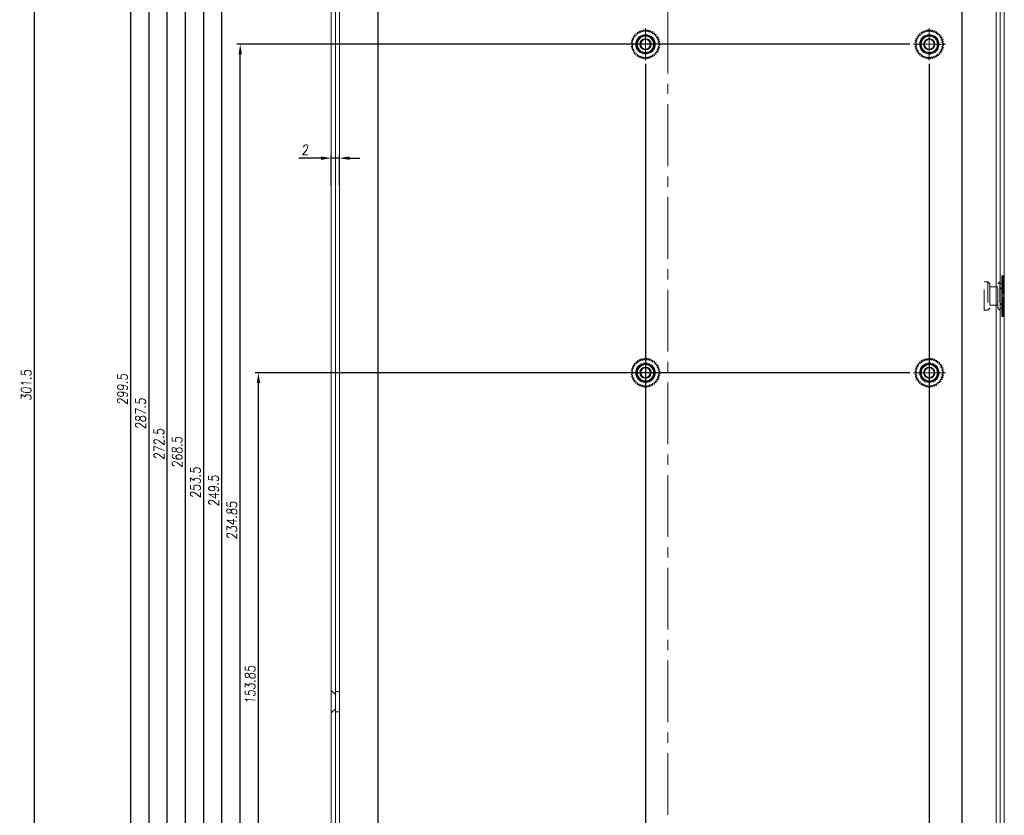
# Model space of a CAD drawing. Header units: millimetres. Extents: x 4065 to 8083, y -652 to 5416.
# Tile 112 of 256: x 4820 to 5063, y 3169 to 3366. Entities that reach past the tile are written whole.
import ezdxf

# ---------------------------------------------------------------- set-up
doc = ezdxf.new("R2010")
doc.units = ezdxf.units.MM
doc.header["$LTSCALE"] = 0.8
doc.header["$PDMODE"] = 3
doc.header["$PDSIZE"] = 0.3125
for name, pattern in [('CENTER', [50.8, 31.75, -6.35, 6.35, -6.35]), ('CENTER2', [28.575, 19.05, -3.175, 3.175, -3.175]), ('HIDDEN', [9.525, 6.35, -3.175])]:
    doc.linetypes.add(name, pattern=pattern)
doc.layers.get('0').update_dxf_attribs({"linetype": 'CONTINUOUS', "lineweight": 0})
doc.layers.get('Defpoints').update_dxf_attribs({"linetype": 'CONTINUOUS', "lineweight": 0})
for name, color, linetype, lineweight in [('1', 2, 'CENTER', 0), ('2', 3, 'CONTINUOUS', 0), ('3', 5, 'HIDDEN', 0), ('4', 1, 'CENTER2', 9), ('M3-4', 6, 'CONTINUOUS', 0)]:
    doc.layers.add(name, color=color, linetype=linetype, lineweight=lineweight)
doc.styles.get("Standard").update_dxf_attribs({"font": 'romans.shx', "width": 0.8, "oblique": 5, "bigfont": 'whgtxt.shx'})
doc.dimstyles.get("Standard").update_dxf_attribs({"dimtxt": 2.5, "dimasz": 2.5, "dimexe": 0.8, "dimexo": 0.8, "dimgap": 0.8, "dimtad": 1, "dimdsep": 46, "dimtxsty": 'Standard', "dimcen": 0, "dimclrd": 3, "dimclre": 3, "dimclrt": 3, "dimazin": 0, "dimtp": 0.001, "dimtm": 0.001, "dimtfac": 1, "dimtmove": 0, "dimatfit": 3, "dimfxl": 0, "dimtolj": 1, "dimarcsym": 0})

# ---------------------------------------------------------------- blocks, each defined once
blk = doc.blocks.new('X')
at = {"layer": '1'}
for p, q in [((5251.84, 13719.59), (5251.84, 13727.59)), ((5247.84, 13723.59), (5255.84, 13723.59))]:
    blk.add_line(p, q, dxfattribs=at)
blk = doc.blocks.new('*D828')
at = {"layer": '2', "color": 3, "lineweight": -2}
for p, q in [((5039.69, 3278.63), (4878.23, 3278.63)), ((4879.03, 3127.28), (4879.03, 3276.13)), ((4886.19, 3124.78), (4878.23, 3124.78))]:
    blk.add_line(p, q, dxfattribs=at)
at = {"layer": '2', "color": 3}
for points in [[(4878.61, 3276.13), (4879.45, 3276.13), (4879.03, 3278.63)], [(4878.61, 3127.28), (4879.45, 3127.28), (4879.03, 3124.78)]]:
    blk.add_solid(points, dxfattribs=at)
at = {"layer": 'Defpoints', "color": 0}
for p in [(4879.03, 3278.63), (5040.49, 3278.63), (4886.99, 3124.78)]:
    blk.add_point(p, dxfattribs=at)
at = {"layer": '2', "color": 3, "insert": (4876.98, 3201.7), "char_height": 2.5, "attachment_point": 5, "rotation": 90}
blk.add_mtext('\\A1;153.85', dxfattribs=at)
blk = doc.blocks.new('*D829')
at = {"layer": '2', "color": 3, "lineweight": -2}
for p, q in [((5039.69, 3359.63), (4873.73, 3359.63)), ((4874.53, 3127.28), (4874.53, 3357.13)), ((4886.19, 3124.78), (4873.73, 3124.78))]:
    blk.add_line(p, q, dxfattribs=at)
at = {"layer": '2', "color": 3}
for points in [[(4874.11, 3357.13), (4874.95, 3357.13), (4874.53, 3359.63)], [(4874.11, 3127.28), (4874.95, 3127.28), (4874.53, 3124.78)]]:
    blk.add_solid(points, dxfattribs=at)
at = {"layer": 'Defpoints', "color": 0}
for p in [(4874.53, 3359.63), (5040.49, 3359.63), (4886.99, 3124.78)]:
    blk.add_point(p, dxfattribs=at)
at = {"layer": '2', "color": 3, "insert": (4872.48, 3242.2), "char_height": 2.5, "attachment_point": 5, "rotation": 90}
blk.add_mtext('\\A1;234.85', dxfattribs=at)
blk = doc.blocks.new('*D830')
at = {"layer": '2', "color": 3, "lineweight": -2}
for p, q in [((4898.19, 3374.28), (4869.23, 3374.28)), ((4870.03, 3127.28), (4870.03, 3371.78)), ((4886.19, 3124.78), (4869.23, 3124.78))]:
    blk.add_line(p, q, dxfattribs=at)
at = {"layer": '2', "color": 3}
for points in [[(4869.61, 3371.78), (4870.45, 3371.78), (4870.03, 3374.28)], [(4869.61, 3127.28), (4870.45, 3127.28), (4870.03, 3124.78)]]:
    blk.add_solid(points, dxfattribs=at)
at = {"layer": 'Defpoints', "color": 0}
for p in [(4870.03, 3374.28), (4898.99, 3374.28), (4886.99, 3124.78)]:
    blk.add_point(p, dxfattribs=at)
at = {"layer": '2', "color": 3, "insert": (4867.98, 3249.53), "char_height": 2.5, "attachment_point": 5, "rotation": 90}
blk.add_mtext('\\A1;249.5', dxfattribs=at)
blk = doc.blocks.new('*D831')
at = {"layer": '2', "color": 3, "lineweight": -2}
for p, q in [((4973.04, 3378.28), (4864.73, 3378.28)), ((4865.53, 3127.28), (4865.53, 3375.78)), ((4886.19, 3124.78), (4864.73, 3124.78))]:
    blk.add_line(p, q, dxfattribs=at)
at = {"layer": '2', "color": 3}
for points in [[(4865.11, 3375.78), (4865.95, 3375.78), (4865.53, 3378.28)], [(4865.11, 3127.28), (4865.95, 3127.28), (4865.53, 3124.78)]]:
    blk.add_solid(points, dxfattribs=at)
at = {"layer": 'Defpoints', "color": 0}
for p in [(4865.53, 3378.28), (4973.84, 3378.28), (4886.99, 3124.78)]:
    blk.add_point(p, dxfattribs=at)
at = {"layer": '2', "color": 3, "insert": (4863.48, 3251.53), "char_height": 2.5, "attachment_point": 5, "rotation": 90}
blk.add_mtext('\\A1;253.5', dxfattribs=at)
blk = doc.blocks.new('*D832')
at = {"layer": '2', "color": 3, "lineweight": -2}
for p, q in [((4973.04, 3393.28), (4860.23, 3393.28)), ((4861.03, 3127.28), (4861.03, 3390.78)), ((4886.19, 3124.78), (4860.23, 3124.78))]:
    blk.add_line(p, q, dxfattribs=at)
at = {"layer": '2', "color": 3}
for points in [[(4860.61, 3390.78), (4861.45, 3390.78), (4861.03, 3393.28)], [(4860.61, 3127.28), (4861.45, 3127.28), (4861.03, 3124.78)]]:
    blk.add_solid(points, dxfattribs=at)
at = {"layer": 'Defpoints', "color": 0}
for p in [(4861.03, 3393.28), (4973.84, 3393.28), (4886.99, 3124.78)]:
    blk.add_point(p, dxfattribs=at)
at = {"layer": '2', "color": 3, "insert": (4858.98, 3259.03), "char_height": 2.5, "attachment_point": 5, "rotation": 90}
blk.add_mtext('\\A1;268.5', dxfattribs=at)
blk = doc.blocks.new('*D833')
at = {"layer": '2', "color": 3, "lineweight": -2}
for p, q in [((5047.69, 3397.28), (4855.73, 3397.28)), ((4856.53, 3127.28), (4856.53, 3394.78)), ((4886.19, 3124.78), (4855.73, 3124.78))]:
    blk.add_line(p, q, dxfattribs=at)
at = {"layer": '2', "color": 3}
for points in [[(4856.11, 3394.78), (4856.95, 3394.78), (4856.53, 3397.28)], [(4856.11, 3127.28), (4856.95, 3127.28), (4856.53, 3124.78)]]:
    blk.add_solid(points, dxfattribs=at)
at = {"layer": 'Defpoints', "color": 0}
for p in [(4856.53, 3397.28), (5048.49, 3397.28), (4886.99, 3124.78)]:
    blk.add_point(p, dxfattribs=at)
at = {"layer": '2', "color": 3, "insert": (4854.48, 3261.03), "char_height": 2.5, "attachment_point": 5, "rotation": 90}
blk.add_mtext('\\A1;272.5', dxfattribs=at)
blk = doc.blocks.new('*D834')
at = {"layer": '2', "color": 3, "lineweight": -2}
for p, q in [((5047.69, 3412.28), (4851.23, 3412.28)), ((4852.03, 3127.28), (4852.03, 3409.78)), ((4886.19, 3124.78), (4851.23, 3124.78))]:
    blk.add_line(p, q, dxfattribs=at)
at = {"layer": '2', "color": 3}
for points in [[(4851.61, 3409.78), (4852.45, 3409.78), (4852.03, 3412.28)], [(4851.61, 3127.28), (4852.45, 3127.28), (4852.03, 3124.78)]]:
    blk.add_solid(points, dxfattribs=at)
at = {"layer": 'Defpoints', "color": 0}
for p in [(4852.03, 3412.28), (5048.49, 3412.28), (4886.99, 3124.78)]:
    blk.add_point(p, dxfattribs=at)
at = {"layer": '2', "color": 3, "insert": (4849.98, 3268.53), "char_height": 2.5, "attachment_point": 5, "rotation": 90}
blk.add_mtext('\\A1;287.5', dxfattribs=at)
blk = doc.blocks.new('*D835')
at = {"layer": '2', "color": 3, "lineweight": -2}
for p, q in [((4896.19, 3424.28), (4846.73, 3424.28)), ((4847.53, 3127.28), (4847.53, 3421.78)), ((4886.19, 3124.78), (4846.73, 3124.78))]:
    blk.add_line(p, q, dxfattribs=at)
at = {"layer": '2', "color": 3}
for points in [[(4847.11, 3421.78), (4847.95, 3421.78), (4847.53, 3424.28)], [(4847.11, 3127.28), (4847.95, 3127.28), (4847.53, 3124.78)]]:
    blk.add_solid(points, dxfattribs=at)
at = {"layer": 'Defpoints', "color": 0}
for p in [(4847.53, 3424.28), (4896.99, 3424.28), (4886.99, 3124.78)]:
    blk.add_point(p, dxfattribs=at)
at = {"layer": '2', "color": 3, "insert": (4845.48, 3274.53), "char_height": 2.5, "attachment_point": 5, "rotation": 90}
blk.add_mtext('\\A1;299.5', dxfattribs=at)
blk = doc.blocks.new('*D836')
at = {"layer": '2', "color": 3, "lineweight": -2}
for p, q in [((4897.19, 3426.28), (4822.99, 3426.28)), ((4823.79, 3127.28), (4823.79, 3423.78)), ((4886.19, 3124.78), (4822.99, 3124.78))]:
    blk.add_line(p, q, dxfattribs=at)
at = {"layer": '2', "color": 3}
for points in [[(4823.37, 3423.78), (4824.21, 3423.78), (4823.79, 3426.28)], [(4823.37, 3127.28), (4824.21, 3127.28), (4823.79, 3124.78)]]:
    blk.add_solid(points, dxfattribs=at)
at = {"layer": 'Defpoints', "color": 0}
for p in [(4823.79, 3426.28), (4897.99, 3426.28), (4886.99, 3124.78)]:
    blk.add_point(p, dxfattribs=at)
at = {"layer": '2', "color": 3, "insert": (4821.74, 3275.53), "char_height": 2.5, "attachment_point": 5, "rotation": 90}
blk.add_mtext('\\A1;301.5', dxfattribs=at)
blk = doc.blocks.new('*D837')
at = {"layer": '2', "color": 3, "lineweight": -2}
for p, q in [((4896.99, 3324.88), (4896.99, 3332.35)), ((4898.99, 3324.88), (4898.99, 3332.35)), ((4894.49, 3331.55), (4888.98, 3331.55)), ((4898.99, 3331.55), (4896.99, 3331.55)), ((4901.49, 3331.55), (4903.99, 3331.55))]:
    blk.add_line(p, q, dxfattribs=at)
at = {"layer": '2', "color": 3}
for points in [[(4894.49, 3331.96), (4894.49, 3331.13), (4896.99, 3331.55)], [(4901.49, 3331.96), (4901.49, 3331.13), (4898.99, 3331.55)]]:
    blk.add_solid(points, dxfattribs=at)
at = {"layer": 'Defpoints', "color": 0}
for p in [(4898.99, 3331.55), (4896.99, 3324.08), (4898.99, 3324.08)]:
    blk.add_point(p, dxfattribs=at)
at = {"layer": '2', "color": 3, "insert": (4890.49, 3333.6), "char_height": 2.5, "attachment_point": 5}
blk.add_mtext('\\A1;2', dxfattribs=at)
blk = doc.blocks.new('*D842')
at = {"layer": '2', "color": 3, "lineweight": -2}
for p, q in [((5044.49, 3354.83), (5044.49, 2788.13)), ((4979.99, 2807.48), (4979.99, 2788.13)), ((4982.49, 2788.93), (5041.99, 2788.93))]:
    blk.add_line(p, q, dxfattribs=at)
at = {"layer": '2', "color": 3}
for points in [[(4982.49, 2789.34), (4982.49, 2788.51), (4979.99, 2788.93)], [(5041.99, 2789.34), (5041.99, 2788.51), (5044.49, 2788.93)]]:
    blk.add_solid(points, dxfattribs=at)
at = {"layer": 'Defpoints', "color": 0}
for p in [(5044.49, 3355.63), (4979.99, 2808.28), (5044.49, 2788.93)]:
    blk.add_point(p, dxfattribs=at)
at = {"layer": '2', "color": 3, "insert": (5012.24, 2790.98), "char_height": 2.5, "attachment_point": 5}
blk.add_mtext('\\A1;64.5', dxfattribs=at)
blk = doc.blocks.new('*D843')
at = {"layer": '2', "color": 3, "lineweight": -2}
for p, q in [((5052.49, 3407.48), (5052.49, 2783.63)), ((4979.99, 2807.48), (4979.99, 2783.63)), ((4982.49, 2784.43), (5049.99, 2784.43))]:
    blk.add_line(p, q, dxfattribs=at)
at = {"layer": '2', "color": 3}
for points in [[(4982.49, 2784.84), (4982.49, 2784.01), (4979.99, 2784.43)], [(5049.99, 2784.84), (5049.99, 2784.01), (5052.49, 2784.43)]]:
    blk.add_solid(points, dxfattribs=at)
at = {"layer": 'Defpoints', "color": 0}
for p in [(5052.49, 3408.28), (4979.99, 2808.28), (5052.49, 2784.43)]:
    blk.add_point(p, dxfattribs=at)
at = {"layer": '2', "color": 3, "insert": (5016.24, 2786.48), "char_height": 2.5, "attachment_point": 5}
blk.add_mtext('\\A1;72.5', dxfattribs=at)
blk = doc.blocks.new('*D845')
at = {"layer": '2', "color": 3, "lineweight": -2}
for p, q in [((4974.49, 3354.83), (4974.49, 2792.63)), ((4979.99, 2807.48), (4979.99, 2792.63)), ((4971.99, 2793.43), (4963.66, 2793.43)), ((4979.99, 2793.43), (4974.49, 2793.43)), ((4982.49, 2793.43), (4984.99, 2793.43))]:
    blk.add_line(p, q, dxfattribs=at)
at = {"layer": '2', "color": 3}
for points in [[(4971.99, 2793.84), (4971.99, 2793.01), (4974.49, 2793.43)], [(4982.49, 2793.84), (4982.49, 2793.01), (4979.99, 2793.43)]]:
    blk.add_solid(points, dxfattribs=at)
at = {"layer": 'Defpoints', "color": 0}
for p in [(4974.49, 3355.63), (4979.99, 2808.28), (4974.49, 2793.43)]:
    blk.add_point(p, dxfattribs=at)
at = {"layer": '2', "color": 3, "insert": (4966.58, 2795.48), "char_height": 2.5, "attachment_point": 5}
blk.add_mtext('\\A1;5.5', dxfattribs=at)
blk = doc.blocks.new('*D849')
at = {"layer": '2', "color": 3, "lineweight": -2}
for p, q in [((4908.49, 3407.48), (4908.49, 2774.63)), ((4979.99, 2807.48), (4979.99, 2774.63)), ((4977.49, 2775.43), (4910.99, 2775.43))]:
    blk.add_line(p, q, dxfattribs=at)
at = {"layer": '2', "color": 3}
for points in [[(4910.99, 2775.84), (4910.99, 2775.01), (4908.49, 2775.43)], [(4977.49, 2775.84), (4977.49, 2775.01), (4979.99, 2775.43)]]:
    blk.add_solid(points, dxfattribs=at)
at = {"layer": 'Defpoints', "color": 0}
for p in [(4908.49, 3408.28), (4979.99, 2808.28), (4908.49, 2775.43)]:
    blk.add_point(p, dxfattribs=at)
at = {"layer": '2', "color": 3, "insert": (4944.24, 2777.48), "char_height": 2.5, "attachment_point": 5}
blk.add_mtext('\\A1;71.5', dxfattribs=at)

msp = doc.modelspace()

# ---------------------------------------------------------------- linework, layer by layer
for p, q in [((4896.995, 2824.28), (4896.995, 3425.28)), ((5062.995, 2824.28), (5062.995, 3425.28)), ((4898.995, 2824.28), (4898.995, 3374.28)), ((5060.995, 3374.28), (5060.995, 2824.28))]:
    msp.add_line(p, q)
at = {"layer": '3'}
for p, q in [((4897.995, 3374.28), (4897.995, 2824.28)), ((4897.995, 2824.28), (4897.995, 3374.28)), ((5061.995, 3374.28), (5061.995, 2824.28)), ((5061.995, 2824.28), (5061.995, 3374.28)), ((5057.995, 3294.03), (5057.995, 3301.03)), ((5058.895, 3301.03), (5057.995, 3301.03)), ((5058.895, 3301.03), (5058.895, 3294.03)), ((5059.395, 3300.53), (5058.895, 3301.03)), ((5059.395, 3300.53), (5059.395, 3294.53)), ((5061.395, 3300.53), (5061.895, 3301.03)), ((5061.395, 3294.53), (5061.395, 3300.53)), ((5061.895, 3301.03), (5061.895, 3294.03)), ((5061.995, 3301.03), (5061.895, 3301.03)), ((5061.995, 3294.03), (5061.995, 3301.03)), ((5062.395, 3300.53), (5061.995, 3300.53)), ((5062.395, 3292.533), (5062.395, 3302.527)), ((5062.395, 3302.527), (5062.995, 3302.527)), ((5062.395, 3302.503), (5062.995, 3302.503)), ((5062.395, 3302.454), (5062.995, 3302.454)), ((5062.395, 3302.381), (5062.995, 3302.381)), ((5062.395, 3302.285), (5062.995, 3302.285)), ((5062.395, 3302.166), (5062.995, 3302.166)), ((5062.395, 3302.024), (5062.995, 3302.024)), ((5062.995, 3301.911), (5062.395, 3301.911)), ((5062.995, 3301.89), (5062.395, 3301.89)), ((5062.395, 3301.86), (5062.995, 3301.86)), ((5062.995, 3301.847), (5062.395, 3301.847)), ((5062.995, 3301.783), (5062.395, 3301.783)), ((5062.995, 3301.699), (5062.395, 3301.699)), ((5062.395, 3301.675), (5062.995, 3301.675)), ((5062.995, 3301.594), (5062.395, 3301.594)), ((5062.995, 3301.47), (5062.395, 3301.47)), ((5062.995, 3301.326), (5062.395, 3301.326)), ((5062.395, 3301.246), (5062.995, 3301.246)), ((5062.995, 3301.164), (5062.395, 3301.164)), ((5062.395, 3301.003), (5062.995, 3301.003)), ((5062.995, 3300.984), (5062.395, 3300.984)), ((5062.995, 3300.788), (5062.395, 3300.788)), ((5062.395, 3300.744), (5062.995, 3300.744)), ((5062.995, 3300.575), (5062.395, 3300.575)), ((5062.395, 3294.53), (5062.395, 3300.53)), ((5062.995, 3292.533), (5062.995, 3302.527)), ((5060.995, 3299.78), (5059.395, 3299.78)), ((5061.395, 3299.78), (5060.995, 3299.78)), ((5061.995, 3299.28), (5062.995, 3300.28)), ((5062.395, 3300.469), (5062.995, 3300.469)), ((5062.995, 3300.348), (5062.395, 3300.348)), ((5062.395, 3300.18), (5062.995, 3300.18)), ((5062.995, 3300.107), (5062.395, 3300.107)), ((5062.395, 3299.877), (5062.995, 3299.877)), ((5062.995, 3299.853), (5062.395, 3299.853)), ((5062.995, 3299.588), (5062.395, 3299.588)), ((5062.395, 3299.564), (5062.995, 3299.564)), ((5062.995, 3299.313), (5062.395, 3299.313)), ((5062.395, 3299.24), (5062.995, 3299.24)), ((5062.995, 3299.029), (5062.395, 3299.029)), ((5062.395, 3298.908), (5062.995, 3298.908)), ((5062.995, 3298.738), (5062.395, 3298.738)), ((5062.395, 3298.57), (5062.995, 3298.57)), ((5062.995, 3298.441), (5062.395, 3298.441)), ((5062.395, 3298.226), (5062.995, 3298.226)), ((5062.995, 3298.14), (5062.395, 3298.14)), ((5061.995, 3295.78), (5062.995, 3294.78)), ((5062.395, 3297.879), (5062.995, 3297.879)), ((5062.995, 3297.836), (5062.395, 3297.836)), ((5062.995, 3297.53), (5062.395, 3297.53)), ((5062.995, 3297.224), (5062.395, 3297.224)), ((5062.395, 3297.181), (5062.995, 3297.181)), ((5062.995, 3296.92), (5062.395, 3296.92)), ((5062.395, 3296.834), (5062.995, 3296.834)), ((5062.995, 3296.619), (5062.395, 3296.619)), ((5062.395, 3296.49), (5062.995, 3296.49)), ((5062.995, 3296.322), (5062.395, 3296.322)), ((5062.395, 3296.152), (5062.995, 3296.152)), ((5062.995, 3296.031), (5062.395, 3296.031)), ((5062.395, 3295.82), (5062.995, 3295.82)), ((5062.995, 3295.747), (5062.395, 3295.747)), ((5058.895, 3294.03), (5057.995, 3294.03)), ((5059.395, 3294.53), (5058.895, 3294.03)), ((5060.995, 3295.28), (5059.395, 3295.28)), ((5061.395, 3295.28), (5060.995, 3295.28)), ((5061.395, 3294.53), (5061.895, 3294.03)), ((5061.995, 3294.03), (5061.895, 3294.03)), ((5062.395, 3294.53), (5061.995, 3294.53)), ((5062.395, 3295.496), (5062.995, 3295.496)), ((5062.995, 3295.472), (5062.395, 3295.472)), ((5062.995, 3295.207), (5062.395, 3295.207)), ((5062.395, 3295.183), (5062.995, 3295.183)), ((5062.995, 3294.953), (5062.395, 3294.953)), ((5062.395, 3294.88), (5062.995, 3294.88)), ((5062.995, 3294.712), (5062.395, 3294.712)), ((5062.395, 3294.591), (5062.995, 3294.591)), ((5062.995, 3294.485), (5062.395, 3294.485)), ((5062.395, 3294.316), (5062.995, 3294.316)), ((5062.995, 3294.272), (5062.395, 3294.272)), ((5062.995, 3294.076), (5062.395, 3294.076)), ((5062.395, 3294.057), (5062.995, 3294.057)), ((5062.995, 3293.896), (5062.395, 3293.896)), ((5062.395, 3293.814), (5062.995, 3293.814)), ((5062.995, 3293.734), (5062.395, 3293.734)), ((5062.995, 3293.59), (5062.395, 3293.59)), ((5062.995, 3293.465), (5062.395, 3293.465)), ((5062.395, 3293.385), (5062.995, 3293.385)), ((5062.995, 3293.361), (5062.395, 3293.361)), ((5062.995, 3293.276), (5062.395, 3293.276)), ((5062.995, 3293.213), (5062.395, 3293.213)), ((5062.395, 3293.2), (5062.995, 3293.2)), ((5062.995, 3293.17), (5062.395, 3293.17)), ((5062.995, 3293.149), (5062.395, 3293.149)), ((5062.395, 3293.036), (5062.995, 3293.036)), ((5062.395, 3292.894), (5062.995, 3292.894)), ((5062.395, 3292.775), (5062.995, 3292.775)), ((5062.395, 3292.678), (5062.995, 3292.678)), ((5062.395, 3292.606), (5062.995, 3292.606)), ((5062.395, 3292.557), (5062.995, 3292.557)), ((5062.395, 3292.533), (5062.995, 3292.533)), ((4897.995, 3199.28), (4896.995, 3200.28)), ((4898.995, 3200.03), (4897.995, 3200.03)), ((4897.995, 3195.78), (4896.995, 3194.78)), ((4898.995, 3195.03), (4897.995, 3195.03))]:
    msp.add_line(p, q, dxfattribs=at)
at = {"layer": '4'}
msp.add_line((4979.995, 3436.28), (4979.995, 2808.28), dxfattribs=at)
at = {"layer": 'M3-4', "linetype": 'Continuous'}
for p, q in [((4971.708, 3361.112), (4971.442, 3361.538)), ((4971.442, 3361.538), (4971.941, 3361.485)), ((4971.941, 3361.485), (4971.737, 3361.944)), ((4971.737, 3361.944), (4972.224, 3361.822)), ((4972.224, 3361.822), (4972.086, 3362.305)), ((4972.086, 3362.305), (4972.552, 3362.117)), ((4972.552, 3362.117), (4972.482, 3362.614)), ((4972.482, 3362.614), (4972.917, 3362.363)), ((4972.917, 3362.363), (4972.917, 3362.866)), ((4972.917, 3362.866), (4973.312, 3362.556)), ((4973.312, 3362.556), (4973.382, 3363.054)), ((4973.382, 3363.054), (4973.731, 3362.692)), ((4973.731, 3362.692), (4973.87, 3363.175)), ((4973.87, 3363.175), (4974.165, 3362.769)), ((4974.165, 3362.769), (4974.369, 3363.228)), ((4974.369, 3363.228), (4974.605, 3362.784)), ((4974.605, 3362.784), (4974.871, 3363.21)), ((4974.871, 3363.21), (4975.043, 3362.738)), ((4975.043, 3362.738), (4975.366, 3363.123)), ((4975.366, 3363.123), (4975.47, 3362.632)), ((4975.47, 3362.632), (4975.843, 3362.968)), ((4975.843, 3362.968), (4975.878, 3362.467)), ((4975.878, 3362.467), (4976.295, 3362.748)), ((4976.295, 3362.748), (4976.26, 3362.247)), ((4976.26, 3362.247), (4976.711, 3362.467)), ((4976.711, 3362.467), (4976.607, 3361.976)), ((4976.607, 3361.976), (4977.084, 3362.131)), ((4977.084, 3362.131), (4976.913, 3361.659)), ((4976.913, 3361.659), (4977.407, 3361.746)), ((4977.407, 3361.746), (4977.171, 3361.303)), ((4977.171, 3361.303), (4977.673, 3361.32)), ((4977.673, 3361.32), (4977.378, 3360.914)), ((5041.708, 3361.112), (5041.442, 3361.538)), ((5041.442, 3361.538), (5041.941, 3361.485)), ((5041.941, 3361.485), (5041.737, 3361.944)), ((5041.737, 3361.944), (5042.224, 3361.822)), ((5042.224, 3361.822), (5042.086, 3362.305)), ((5042.086, 3362.305), (5042.552, 3362.117)), ((5042.552, 3362.117), (5042.482, 3362.614)), ((5042.482, 3362.614), (5042.917, 3362.363)), ((5042.917, 3362.363), (5042.917, 3362.866)), ((5042.917, 3362.866), (5043.312, 3362.556)), ((5043.312, 3362.556), (5043.382, 3363.054)), ((5043.382, 3363.054), (5043.731, 3362.692)), ((5043.731, 3362.692), (5043.87, 3363.175)), ((5043.87, 3363.175), (5044.165, 3362.769)), ((5044.165, 3362.769), (5044.369, 3363.228)), ((5044.369, 3363.228), (5044.605, 3362.784)), ((5044.605, 3362.784), (5044.871, 3363.21)), ((5044.871, 3363.21), (5045.043, 3362.738)), ((5045.043, 3362.738), (5045.366, 3363.123)), ((5045.366, 3363.123), (5045.47, 3362.632)), ((5045.47, 3362.632), (5045.843, 3362.968)), ((5045.843, 3362.968), (5045.878, 3362.467)), ((5045.878, 3362.467), (5046.295, 3362.748)), ((5046.295, 3362.748), (5046.26, 3362.247)), ((5046.26, 3362.247), (5046.711, 3362.467)), ((5046.711, 3362.467), (5046.607, 3361.976)), ((5046.607, 3361.976), (5047.084, 3362.131)), ((5047.084, 3362.131), (5046.913, 3361.659)), ((5046.913, 3361.659), (5047.407, 3361.746)), ((5047.407, 3361.746), (5047.171, 3361.303)), ((5047.171, 3361.303), (5047.673, 3361.32)), ((5047.673, 3361.32), (5047.378, 3360.914)), ((4970.895, 3359.63), (4971.346, 3359.85)), ((4971.346, 3359.41), (4970.895, 3359.63)), ((4970.93, 3360.131), (4971.407, 3360.286)), ((4971.346, 3359.85), (4970.93, 3360.131)), ((4970.93, 3359.129), (4971.346, 3359.41)), ((4971.407, 3358.974), (4970.93, 3359.129)), ((4971.034, 3360.622), (4971.529, 3360.709)), ((4971.407, 3360.286), (4971.034, 3360.622)), ((4971.034, 3358.638), (4971.407, 3358.974)), ((4971.206, 3361.094), (4971.708, 3361.112)), ((4971.529, 3360.709), (4971.206, 3361.094)), ((4977.378, 3360.914), (4977.878, 3360.861)), ((4977.878, 3360.861), (4977.529, 3360.5)), ((4977.529, 3360.5), (4978.016, 3360.378)), ((4978.016, 3358.881), (4977.529, 3358.76)), ((4978.016, 3360.378), (4977.62, 3360.069)), ((4977.62, 3360.069), (4978.086, 3359.881)), ((4978.086, 3359.379), (4977.62, 3359.191)), ((4977.62, 3359.191), (4978.016, 3358.881)), ((4978.086, 3359.881), (4977.651, 3359.63)), ((4977.651, 3359.63), (4978.086, 3359.379)), ((5040.895, 3359.63), (5041.346, 3359.85)), ((5041.346, 3359.41), (5040.895, 3359.63)), ((5040.93, 3360.131), (5041.407, 3360.286)), ((5041.346, 3359.85), (5040.93, 3360.131)), ((5040.93, 3359.129), (5041.346, 3359.41)), ((5041.407, 3358.974), (5040.93, 3359.129)), ((5041.034, 3360.622), (5041.529, 3360.709)), ((5041.407, 3360.286), (5041.034, 3360.622)), ((5041.034, 3358.638), (5041.407, 3358.974)), ((5041.206, 3361.094), (5041.708, 3361.112)), ((5041.529, 3360.709), (5041.206, 3361.094)), ((5047.378, 3360.914), (5047.878, 3360.861)), ((5047.878, 3360.861), (5047.529, 3360.5)), ((5047.529, 3360.5), (5048.016, 3360.378)), ((5048.016, 3358.881), (5047.529, 3358.76)), ((5048.016, 3360.378), (5047.62, 3360.069)), ((5047.62, 3360.069), (5048.086, 3359.881)), ((5048.086, 3359.379), (5047.62, 3359.191)), ((5047.62, 3359.191), (5048.016, 3358.881)), ((5048.086, 3359.881), (5047.651, 3359.63)), ((5047.651, 3359.63), (5048.086, 3359.379)), ((4971.529, 3358.55), (4971.034, 3358.638)), ((4971.206, 3358.166), (4971.529, 3358.55)), ((4971.708, 3358.148), (4971.206, 3358.166)), ((4971.442, 3357.722), (4971.708, 3358.148)), ((4971.941, 3357.775), (4971.442, 3357.722)), ((4971.737, 3357.316), (4971.941, 3357.775)), ((4972.224, 3357.437), (4971.737, 3357.316)), ((4972.086, 3356.955), (4972.224, 3357.437)), ((4972.552, 3357.143), (4972.086, 3356.955)), ((4972.482, 3356.645), (4972.552, 3357.143)), ((4972.917, 3356.897), (4972.482, 3356.645)), ((4972.917, 3356.394), (4972.917, 3356.897)), ((4973.312, 3356.703), (4972.917, 3356.394)), ((4973.382, 3356.206), (4973.312, 3356.703)), ((4973.731, 3356.567), (4973.382, 3356.206)), ((4973.87, 3356.085), (4973.731, 3356.567)), ((4974.165, 3356.491), (4973.87, 3356.085)), ((4974.369, 3356.032), (4974.165, 3356.491)), ((4974.605, 3356.476), (4974.369, 3356.032)), ((4974.871, 3356.05), (4974.605, 3356.476)), ((4975.043, 3356.522), (4974.871, 3356.05)), ((4975.366, 3356.137), (4975.043, 3356.522)), ((4975.47, 3356.628), (4975.366, 3356.137)), ((4975.843, 3356.292), (4975.47, 3356.628)), ((4975.878, 3356.793), (4975.843, 3356.292)), ((4976.295, 3356.512), (4975.878, 3356.793)), ((4976.26, 3357.013), (4976.295, 3356.512)), ((4976.711, 3356.793), (4976.26, 3357.013)), ((4976.607, 3357.284), (4976.711, 3356.793)), ((4977.084, 3357.129), (4976.607, 3357.284)), ((4976.913, 3357.601), (4977.084, 3357.129)), ((4977.407, 3357.514), (4976.913, 3357.601)), ((4977.171, 3357.957), (4977.407, 3357.514)), ((4977.673, 3357.94), (4977.171, 3357.957)), ((4977.878, 3358.399), (4977.378, 3358.346)), ((4977.378, 3358.346), (4977.673, 3357.94)), ((4977.529, 3358.76), (4977.878, 3358.399)), ((5041.529, 3358.55), (5041.034, 3358.638)), ((5041.206, 3358.166), (5041.529, 3358.55)), ((5041.708, 3358.148), (5041.206, 3358.166)), ((5041.442, 3357.722), (5041.708, 3358.148)), ((5041.941, 3357.775), (5041.442, 3357.722)), ((5041.737, 3357.316), (5041.941, 3357.775)), ((5042.224, 3357.437), (5041.737, 3357.316)), ((5042.086, 3356.955), (5042.224, 3357.437)), ((5042.552, 3357.143), (5042.086, 3356.955)), ((5042.482, 3356.645), (5042.552, 3357.143)), ((5042.917, 3356.897), (5042.482, 3356.645)), ((5042.917, 3356.394), (5042.917, 3356.897)), ((5043.312, 3356.703), (5042.917, 3356.394)), ((5043.382, 3356.206), (5043.312, 3356.703)), ((5043.731, 3356.567), (5043.382, 3356.206)), ((5043.87, 3356.085), (5043.731, 3356.567)), ((5044.165, 3356.491), (5043.87, 3356.085)), ((5044.369, 3356.032), (5044.165, 3356.491)), ((5044.605, 3356.476), (5044.369, 3356.032)), ((5044.871, 3356.05), (5044.605, 3356.476)), ((5045.043, 3356.522), (5044.871, 3356.05)), ((5045.366, 3356.137), (5045.043, 3356.522)), ((5045.47, 3356.628), (5045.366, 3356.137)), ((5045.843, 3356.292), (5045.47, 3356.628)), ((5045.878, 3356.793), (5045.843, 3356.292)), ((5046.295, 3356.512), (5045.878, 3356.793)), ((5046.26, 3357.013), (5046.295, 3356.512)), ((5046.711, 3356.793), (5046.26, 3357.013)), ((5046.607, 3357.284), (5046.711, 3356.793)), ((5047.084, 3357.129), (5046.607, 3357.284)), ((5046.913, 3357.601), (5047.084, 3357.129)), ((5047.407, 3357.514), (5046.913, 3357.601)), ((5047.171, 3357.957), (5047.407, 3357.514)), ((5047.673, 3357.94), (5047.171, 3357.957)), ((5047.878, 3358.399), (5047.378, 3358.346)), ((5047.378, 3358.346), (5047.673, 3357.94)), ((5047.529, 3358.76), (5047.878, 3358.399)), ((4972.224, 3280.822), (4972.086, 3281.305)), ((4972.086, 3281.305), (4972.552, 3281.117)), ((4972.552, 3281.117), (4972.482, 3281.614)), ((4972.482, 3281.614), (4972.917, 3281.363)), ((4972.917, 3281.363), (4972.917, 3281.866)), ((4972.917, 3281.866), (4973.312, 3281.556)), ((4973.312, 3281.556), (4973.382, 3282.054)), ((4973.382, 3282.054), (4973.731, 3281.692)), ((4973.731, 3281.692), (4973.87, 3282.175)), ((4973.87, 3282.175), (4974.165, 3281.769)), ((4974.165, 3281.769), (4974.369, 3282.228)), ((4974.369, 3282.228), (4974.605, 3281.784)), ((4974.605, 3281.784), (4974.871, 3282.21)), ((4974.871, 3282.21), (4975.043, 3281.738)), ((4975.043, 3281.738), (4975.366, 3282.123)), ((4975.366, 3282.123), (4975.47, 3281.632)), ((4975.47, 3281.632), (4975.843, 3281.968)), ((4975.843, 3281.968), (4975.878, 3281.467)), ((4975.878, 3281.467), (4976.295, 3281.748)), ((4976.295, 3281.748), (4976.26, 3281.247)), ((4976.26, 3281.247), (4976.711, 3281.467)), ((4976.711, 3281.467), (4976.607, 3280.976)), ((4976.607, 3280.976), (4977.084, 3281.131)), ((4977.084, 3281.131), (4976.913, 3280.659)), ((5042.224, 3280.822), (5042.086, 3281.305)), ((5042.086, 3281.305), (5042.552, 3281.117)), ((5042.552, 3281.117), (5042.482, 3281.614)), ((5042.482, 3281.614), (5042.917, 3281.363)), ((5042.917, 3281.363), (5042.917, 3281.866)), ((5042.917, 3281.866), (5043.312, 3281.556)), ((5043.312, 3281.556), (5043.382, 3282.054)), ((5043.382, 3282.054), (5043.731, 3281.692)), ((5043.731, 3281.692), (5043.87, 3282.175)), ((5043.87, 3282.175), (5044.165, 3281.769)), ((5044.165, 3281.769), (5044.369, 3282.228)), ((5044.369, 3282.228), (5044.605, 3281.784)), ((5044.605, 3281.784), (5044.871, 3282.21)), ((5044.871, 3282.21), (5045.043, 3281.738)), ((5045.043, 3281.738), (5045.366, 3282.123)), ((5045.366, 3282.123), (5045.47, 3281.632)), ((5045.47, 3281.632), (5045.843, 3281.968)), ((5045.843, 3281.968), (5045.878, 3281.467)), ((5045.878, 3281.467), (5046.295, 3281.748)), ((5046.295, 3281.748), (5046.26, 3281.247)), ((5046.26, 3281.247), (5046.711, 3281.467)), ((5046.711, 3281.467), (5046.607, 3280.976)), ((5046.607, 3280.976), (5047.084, 3281.131)), ((5047.084, 3281.131), (5046.913, 3280.659)), ((4970.895, 3278.63), (4971.346, 3278.85)), ((4970.93, 3279.131), (4971.407, 3279.286)), ((4971.346, 3278.85), (4970.93, 3279.131)), ((4971.034, 3279.622), (4971.529, 3279.709)), ((4971.407, 3279.286), (4971.034, 3279.622)), ((4971.206, 3280.094), (4971.708, 3280.112)), ((4971.529, 3279.709), (4971.206, 3280.094)), ((4971.708, 3280.112), (4971.442, 3280.538)), ((4971.442, 3280.538), (4971.941, 3280.485)), ((4971.941, 3280.485), (4971.737, 3280.944)), ((4971.737, 3280.944), (4972.224, 3280.822)), ((4976.913, 3280.659), (4977.407, 3280.746)), ((4977.407, 3280.746), (4977.171, 3280.303)), ((4977.171, 3280.303), (4977.673, 3280.32)), ((4977.673, 3280.32), (4977.378, 3279.914)), ((4977.378, 3279.914), (4977.878, 3279.861)), ((4977.878, 3279.861), (4977.529, 3279.5)), ((4977.529, 3279.5), (4978.016, 3279.378)), ((4978.016, 3279.378), (4977.62, 3279.069)), ((4977.62, 3279.069), (4978.086, 3278.881)), ((4978.086, 3278.881), (4977.651, 3278.63)), ((5040.895, 3278.63), (5041.346, 3278.85)), ((5040.93, 3279.131), (5041.407, 3279.286)), ((5041.346, 3278.85), (5040.93, 3279.131)), ((5041.034, 3279.622), (5041.529, 3279.709)), ((5041.407, 3279.286), (5041.034, 3279.622)), ((5041.206, 3280.094), (5041.708, 3280.112)), ((5041.529, 3279.709), (5041.206, 3280.094)), ((5041.708, 3280.112), (5041.442, 3280.538)), ((5041.442, 3280.538), (5041.941, 3280.485)), ((5041.941, 3280.485), (5041.737, 3280.944)), ((5041.737, 3280.944), (5042.224, 3280.822)), ((5046.913, 3280.659), (5047.407, 3280.746)), ((5047.407, 3280.746), (5047.171, 3280.303)), ((5047.171, 3280.303), (5047.673, 3280.32)), ((5047.673, 3280.32), (5047.378, 3279.914)), ((5047.378, 3279.914), (5047.878, 3279.861)), ((5047.878, 3279.861), (5047.529, 3279.5)), ((5047.529, 3279.5), (5048.016, 3279.378)), ((5048.016, 3279.378), (5047.62, 3279.069)), ((5047.62, 3279.069), (5048.086, 3278.881)), ((5048.086, 3278.881), (5047.651, 3278.63)), ((4971.346, 3278.41), (4970.895, 3278.63)), ((4970.93, 3278.129), (4971.346, 3278.41)), ((4971.407, 3277.974), (4970.93, 3278.129)), ((4971.034, 3277.638), (4971.407, 3277.974)), ((4971.529, 3277.55), (4971.034, 3277.638)), ((4971.206, 3277.166), (4971.529, 3277.55)), ((4971.708, 3277.148), (4971.206, 3277.166)), ((4971.442, 3276.722), (4971.708, 3277.148)), ((4971.941, 3276.775), (4971.442, 3276.722)), ((4971.737, 3276.316), (4971.941, 3276.775)), ((4972.224, 3276.437), (4971.737, 3276.316)), ((4972.086, 3275.955), (4972.224, 3276.437)), ((4976.607, 3276.284), (4976.711, 3275.793)), ((4977.084, 3276.129), (4976.607, 3276.284)), ((4976.913, 3276.601), (4977.084, 3276.129)), ((4977.407, 3276.514), (4976.913, 3276.601)), ((4977.171, 3276.957), (4977.407, 3276.514)), ((4977.673, 3276.94), (4977.171, 3276.957)), ((4977.878, 3277.399), (4977.378, 3277.346)), ((4977.378, 3277.346), (4977.673, 3276.94)), ((4978.016, 3277.881), (4977.529, 3277.76)), ((4977.529, 3277.76), (4977.878, 3277.399)), ((4978.086, 3278.379), (4977.62, 3278.191)), ((4977.62, 3278.191), (4978.016, 3277.881)), ((4977.651, 3278.63), (4978.086, 3278.379)), ((5041.346, 3278.41), (5040.895, 3278.63)), ((5040.93, 3278.129), (5041.346, 3278.41)), ((5041.407, 3277.974), (5040.93, 3278.129)), ((5041.034, 3277.638), (5041.407, 3277.974)), ((5041.529, 3277.55), (5041.034, 3277.638)), ((5041.206, 3277.166), (5041.529, 3277.55)), ((5041.708, 3277.148), (5041.206, 3277.166)), ((5041.442, 3276.722), (5041.708, 3277.148)), ((5041.941, 3276.775), (5041.442, 3276.722)), ((5041.737, 3276.316), (5041.941, 3276.775)), ((5042.224, 3276.437), (5041.737, 3276.316)), ((5042.086, 3275.955), (5042.224, 3276.437)), ((5046.607, 3276.284), (5046.711, 3275.793)), ((5047.084, 3276.129), (5046.607, 3276.284)), ((5046.913, 3276.601), (5047.084, 3276.129)), ((5047.407, 3276.514), (5046.913, 3276.601)), ((5047.171, 3276.957), (5047.407, 3276.514)), ((5047.673, 3276.94), (5047.171, 3276.957)), ((5047.878, 3277.399), (5047.378, 3277.346)), ((5047.378, 3277.346), (5047.673, 3276.94)), ((5048.016, 3277.881), (5047.529, 3277.76)), ((5047.529, 3277.76), (5047.878, 3277.399)), ((5048.086, 3278.379), (5047.62, 3278.191)), ((5047.62, 3278.191), (5048.016, 3277.881)), ((5047.651, 3278.63), (5048.086, 3278.379)), ((4972.552, 3276.143), (4972.086, 3275.955)), ((4972.482, 3275.645), (4972.552, 3276.143)), ((4972.917, 3275.897), (4972.482, 3275.645)), ((4972.917, 3275.394), (4972.917, 3275.897)), ((4973.312, 3275.703), (4972.917, 3275.394)), ((4973.382, 3275.206), (4973.312, 3275.703)), ((4973.731, 3275.567), (4973.382, 3275.206)), ((4973.87, 3275.085), (4973.731, 3275.567)), ((4974.165, 3275.491), (4973.87, 3275.085)), ((4974.369, 3275.032), (4974.165, 3275.491)), ((4974.605, 3275.476), (4974.369, 3275.032)), ((4974.871, 3275.05), (4974.605, 3275.476)), ((4975.043, 3275.522), (4974.871, 3275.05)), ((4975.366, 3275.137), (4975.043, 3275.522)), ((4975.47, 3275.628), (4975.366, 3275.137)), ((4975.843, 3275.292), (4975.47, 3275.628)), ((4975.878, 3275.793), (4975.843, 3275.292)), ((4976.295, 3275.512), (4975.878, 3275.793)), ((4976.26, 3276.013), (4976.295, 3275.512)), ((4976.711, 3275.793), (4976.26, 3276.013)), ((5042.552, 3276.143), (5042.086, 3275.955)), ((5042.482, 3275.645), (5042.552, 3276.143)), ((5042.917, 3275.897), (5042.482, 3275.645)), ((5042.917, 3275.394), (5042.917, 3275.897)), ((5043.312, 3275.703), (5042.917, 3275.394)), ((5043.382, 3275.206), (5043.312, 3275.703)), ((5043.731, 3275.567), (5043.382, 3275.206)), ((5043.87, 3275.085), (5043.731, 3275.567)), ((5044.165, 3275.491), (5043.87, 3275.085)), ((5044.369, 3275.032), (5044.165, 3275.491)), ((5044.605, 3275.476), (5044.369, 3275.032)), ((5044.871, 3275.05), (5044.605, 3275.476)), ((5045.043, 3275.522), (5044.871, 3275.05)), ((5045.366, 3275.137), (5045.043, 3275.522)), ((5045.47, 3275.628), (5045.366, 3275.137)), ((5045.843, 3275.292), (5045.47, 3275.628)), ((5045.878, 3275.793), (5045.843, 3275.292)), ((5046.295, 3275.512), (5045.878, 3275.793)), ((5046.26, 3276.013), (5046.295, 3275.512)), ((5046.711, 3275.793), (5046.26, 3276.013))]:
    msp.add_line(p, q, dxfattribs=at)
for centre, radius in [((4974.495, 3359.63), 2.4), ((4974.495, 3359.63), 2.2), ((4974.495, 3359.63), 2), ((5044.495, 3359.63), 2.4), ((5044.495, 3359.63), 2.2), ((5044.495, 3359.63), 2), ((4974.495, 3359.63), 1.4), ((4974.495, 3359.63), 1.2), ((5044.495, 3359.63), 1.4), ((5044.495, 3359.63), 1.2), ((4974.495, 3278.63), 2.4), ((4974.495, 3278.63), 2.2), ((4974.495, 3278.63), 2), ((4974.495, 3278.63), 1.4), ((4974.495, 3278.63), 1.2), ((5044.495, 3278.63), 2.4), ((5044.495, 3278.63), 2.2), ((5044.495, 3278.63), 2), ((5044.495, 3278.63), 1.4), ((5044.495, 3278.63), 1.2)]:
    msp.add_circle(centre, radius, dxfattribs=at)

# ---------------------------------------------------------------- block references
for p in [(-277.344, -10363.962), (-207.344, -10363.962), (-277.344, -10444.962), (-207.344, -10444.962)]:
    msp.add_blockref('X', p)

# ---------------------------------------------------------------- dimensions: what is measured, and where the dimension line sits
at = {"layer": '2'}
for base, p2, picture, middle in [((4823.789, 3426.28), (4897.995, 3426.28), '*D836', (4821.739, 3275.53)), ((4847.53, 3424.28), (4896.995, 3424.28), '*D835', (4845.48, 3274.53)), ((4852.03, 3412.28), (5048.495, 3412.28), '*D834', (4849.98, 3268.53)), ((4856.53, 3397.28), (5048.495, 3397.28), '*D833', (4854.48, 3261.03)), ((4861.03, 3393.28), (4973.845, 3393.28), '*D832', (4858.98, 3259.03)), ((4865.53, 3378.28), (4973.845, 3378.28), '*D831', (4863.48, 3251.53)), ((4870.03, 3374.28), (4898.995, 3374.28), '*D830', (4867.98, 3249.53)), ((4874.53, 3359.63), (5040.495, 3359.63), '*D829', (4872.48, 3242.205)), ((4879.03, 3278.63), (5040.495, 3278.63), '*D828', (4876.98, 3201.705))]:
    dim = msp.add_linear_dim(base=base, p1=(4886.995, 3124.78), p2=p2, angle=90, dimstyle='Standard', override={"dimazin": 2}, dxfattribs=at)
    dim.commit()
    dim.dimension.update_dxf_attribs({"geometry": picture, "text_midpoint": middle})
for base, p2, picture, middle in [((4908.495, 2775.428), (4908.495, 3408.28), '*D849', (4944.245, 2777.478)), ((5052.495, 2784.428), (5052.495, 3408.28), '*D843', (5016.245, 2786.478)), ((4974.495, 2793.428), (4974.495, 3355.63), '*D845', (4966.579, 2795.478)), ((5044.495, 2788.928), (5044.495, 3355.63), '*D842', (5012.245, 2790.978))]:
    dim = msp.add_linear_dim(base=base, p1=(4979.995, 2808.28), p2=p2, dimstyle='Standard', override={"dimazin": 2}, dxfattribs=at)
    dim.commit()
    dim.dimension.update_dxf_attribs({"geometry": picture, "text_midpoint": middle})
dim = msp.add_linear_dim(base=(4898.995, 3331.547), p1=(4896.995, 3324.083), p2=(4898.995, 3324.083), dimstyle='Standard', override={"dimazin": 2}, dxfattribs=at)
dim.commit()
dim.dimension.update_dxf_attribs({"geometry": '*D837', "text_midpoint": (4890.487, 3331.547), "dimtype": 160})

doc.saveas('drawing.dxf')
